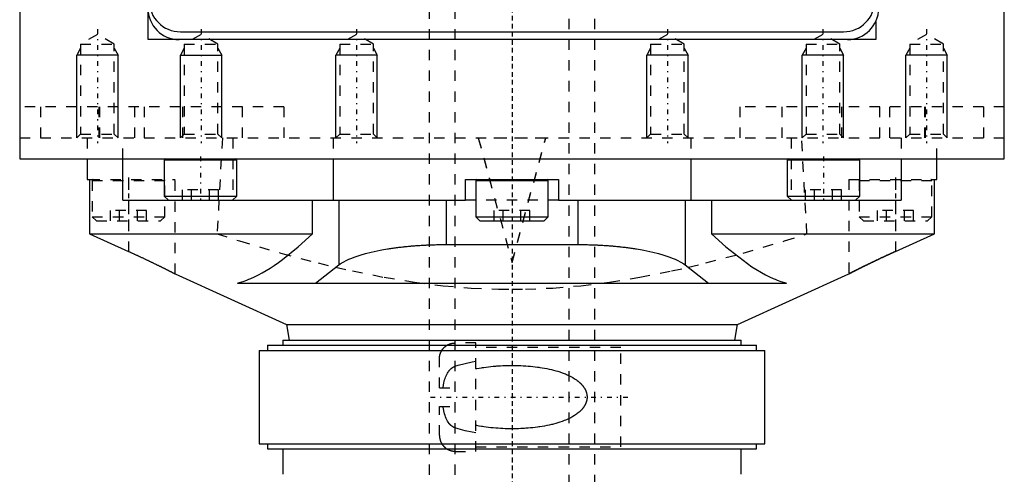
# Model space of a CAD drawing. Extents: x -88 to 88, y -517 to 214.
# Tile 2 of 6: x -48 to 48, y -427 to -383. Entities that reach past the tile are written whole.
import ezdxf

# ---------------------------------------------------------------- set-up
doc = ezdxf.new("R2010")
doc.units = 0
doc.linetypes.add('CENTER', pattern=[1.5, 0.45, -0.5, 0.05, -0.5])
doc.linetypes.add('DASHED', pattern=[2, 1, -1])
for name, color, linetype in [('AM_0', 7, 'CONTINUOUS'), ('AM_10', 7, 'CONTINUOUS'), ('AM_3', 7, 'DASHED'), ('AM_7', 7, 'CENTER')]:
    doc.layers.add(name, color=color, linetype=linetype)

msp = doc.modelspace()

# ---------------------------------------------------------------- linework, layer by layer
at = {"layer": 'AM_0', "color": 7, "linetype": 'CONTINUOUS'}
for p, q in [((-47.5, -195.5), (-47.5, -396.5)), ((47.5, -396.5), (47.5, -195.5)), ((-35.103, -385), (-35.103, -382.359)), ((35.103, -383.247), (35.103, -385)), ((-32, -384.25), (32, -384.25)), ((35.103, -385), (-35.103, -385)), ((-47.5, -396.5), (47.5, -396.5)), ((-41, -396.5), (-41, -398.5)), ((-37.56, -400.5), (-37.56, -396.5)), ((-33.552, -396.6), (-33.552, -400.1)), ((-33.552, -396.6), (-26.552, -396.6)), ((-26.552, -400.1), (-26.552, -396.6)), ((-17.25, -396.5), (-17.25, -400.5)), ((17.25, -396.5), (17.25, -400.5)), ((26.552, -396.6), (26.552, -400.1)), ((26.552, -396.6), (33.552, -396.6)), ((33.552, -400.1), (33.552, -396.6)), ((37.56, -396.5), (37.56, -400.5)), ((41, -398.5), (41, -396.5)), ((-41, -398.5), (-40.752, -398.5)), ((-40.752, -398.5), (-40.752, -403.75)), ((-4.5, -400.5), (-4.5, -398.5)), ((-4.5, -398.5), (4.5, -398.5)), ((-3.5, -398.6), (-3.5, -402.1)), ((-3.5, -398.6), (3.5, -398.6)), ((3.5, -402.1), (3.5, -398.6)), ((4.5, -398.5), (4.5, -400.5)), ((40.752, -403.75), (40.752, -398.5)), ((40.752, -398.5), (41, -398.5)), ((-37.56, -400.5), (-4.5, -400.5)), ((-33.552, -400.1), (-33.152, -400.5)), ((-33.552, -400.1), (-26.552, -400.1)), ((-26.952, -400.5), (-26.552, -400.1)), ((-26.923, -400.471), (-26.923, -400.5)), ((-19.244, -403.75), (-19.244, -400.5)), ((-16.701, -400.5), (-16.701, -406.748)), ((-6.35, -400.5), (-6.35, -404.78)), ((4.5, -400.5), (37.56, -400.5)), ((6.35, -400.5), (6.35, -404.78)), ((16.701, -400.5), (16.701, -406.748)), ((19.244, -400.5), (19.244, -403.75)), ((26.552, -400.1), (26.952, -400.5)), ((26.552, -400.1), (33.552, -400.1)), ((26.923, -400.471), (26.923, -400.5)), ((33.152, -400.5), (33.552, -400.1)), ((-3.5, -402.1), (-3.1, -402.5)), ((-3.5, -402.1), (3.5, -402.1)), ((-3.1, -402.5), (3.1, -402.5)), ((3.1, -402.5), (3.5, -402.1)), ((-40.752, -403.75), (-19.244, -403.75)), ((-40.752, -403.75), (-37, -405.444)), ((19.244, -403.75), (40.752, -403.75)), ((37, -405.444), (40.752, -403.75)), ((-6.35, -404.78), (6.35, -404.78)), ((-18.969, -408.5), (-16.701, -406.748)), ((16.701, -406.748), (18.969, -408.5)), ((-32.5, -407.614), (-21.75, -412.5)), ((-26.477, -408.5), (26.477, -408.5)), ((21.75, -412.5), (32.5, -407.614)), ((-21.75, -412.5), (-21.501, -413.996)), ((-21.75, -412.5), (21.75, -412.5)), ((21.501, -413.996), (21.75, -412.5)), ((-22.1, -414), (-22.1, -414.5)), ((-22.1, -414), (22.1, -414)), ((22.1, -414.5), (22.1, -414)), ((-24.4, -415), (-24.4, -424)), ((-24.4, -415), (24.4, -415)), ((-23.6, -414.5), (-23.6, -415)), ((-23.6, -414.5), (23.6, -414.5)), ((23.6, -415), (23.6, -414.5)), ((24.4, -424), (24.4, -415)), ((-24.4, -424), (24.4, -424)), ((-23.6, -424), (-23.6, -424.5)), ((-23.6, -424.5), (23.6, -424.5)), ((-22.1, -424.5), (-22.1, -426.95)), ((22.1, -426.95), (22.1, -424.5)), ((23.6, -424.5), (23.6, -424))]:
    msp.add_line(p, q, dxfattribs=at)
for points in [[(-26.477, -408.5, 0), (-26.296, -408.45, 0), (-25.935, -408.338, 0), (-25.572, -408.207, 0), (-25.389, -408.136, 0), (-25.206, -408.06, 0), (-24.838, -407.894, 0), (-24.467, -407.711, 0), (-24.092, -407.51, 0), (-23.712, -407.29, 0), (-23.326, -407.052, 0), (-23.131, -406.926, 0), (-22.934, -406.795, 0), (-22.536, -406.518, 0), (-22.129, -406.221, 0), (-20.635, -405.014, 0), (-19.244, -403.75, 0)], [(19.244, -403.75, 0), (20.635, -405.014, 0), (23.131, -406.926, 0), (24.467, -407.711, 0), (24.838, -407.894, 0), (25.206, -408.06, 0), (25.389, -408.136, 0), (25.572, -408.207, 0), (25.935, -408.338, 0), (26.296, -408.45, 0), (26.477, -408.5, 0)], [(-37, -405.444, 0), (-36.969, -405.458, 0), (-36.907, -405.486, 0), (-36.845, -405.514, 0), (-36.814, -405.528, 0), (-36.783, -405.542, 0), (-36.722, -405.57, 0), (-36.66, -405.598, 0), (-36.6, -405.626, 0), (-36.539, -405.653, 0), (-36.479, -405.681, 0), (-36.449, -405.695, 0), (-36.419, -405.708, 0), (-36.359, -405.736, 0), (-36.299, -405.764, 0), (-36.238, -405.791, 0), (-36.178, -405.819, 0), (-36.117, -405.847, 0), (-36.087, -405.861, 0), (-36.056, -405.876, 0), (-35.995, -405.904, 0), (-35.934, -405.932, 0), (-35.904, -405.946, 0), (-35.873, -405.96, 0), (-35.812, -405.989, 0), (-35.751, -406.017, 0), (-35.721, -406.032, 0), (-35.691, -406.046, 0), (-35.63, -406.074, 0), (-35.569, -406.103, 0), (-35.508, -406.131, 0), (-35.448, -406.16, 0), (-35.388, -406.188, 0), (-35.358, -406.202, 0), (-35.328, -406.216, 0), (-35.268, -406.245, 0), (-35.208, -406.273, 0), (-35.149, -406.301, 0), (-35.09, -406.329, 0), (-35.031, -406.357, 0), (-35.002, -406.371, 0), (-34.973, -406.385, 0), (-34.915, -406.413, 0), (-34.858, -406.44, 0), (-34.8, -406.468, 0), (-34.744, -406.495, 0), (-34.687, -406.522, 0), (-34.66, -406.535, 0), (-34.632, -406.549, 0), (-34.576, -406.576, 0), (-34.522, -406.602, 0), (-34.467, -406.628, 0), (-34.414, -406.654, 0), (-34.36, -406.68, 0), (-34.334, -406.693, 0), (-34.308, -406.706, 0), (-34.256, -406.731, 0), (-34.205, -406.756, 0), (-34.154, -406.781, 0), (-34.104, -406.806, 0), (-34.055, -406.83, 0), (-34.03, -406.842, 0), (-34.006, -406.854, 0), (-33.958, -406.877, 0), (-33.911, -406.901, 0), (-33.888, -406.912, 0), (-33.864, -406.924, 0), (-33.819, -406.946, 0), (-33.774, -406.969, 0), (-33.751, -406.98, 0), (-33.729, -406.991, 0), (-33.686, -407.012, 0), (-33.643, -407.033, 0), (-33.602, -407.054, 0), (-33.561, -407.075, 0), (-33.52, -407.095, 0), (-33.5, -407.105, 0), (-33.48, -407.115, 0), (-33.44, -407.135, 0), (-33.401, -407.154, 0), (-33.362, -407.174, 0), (-33.324, -407.193, 0), (-33.287, -407.212, 0), (-33.268, -407.221, 0), (-33.25, -407.231, 0), (-33.213, -407.249, 0), (-33.178, -407.267, 0), (-33.143, -407.285, 0), (-33.108, -407.302, 0), (-33.075, -407.319, 0), (-33.058, -407.328, 0), (-33.042, -407.336, 0), (-33.01, -407.352, 0), (-32.979, -407.368, 0), (-32.949, -407.383, 0), (-32.919, -407.398, 0), (-32.891, -407.413, 0), (-32.877, -407.42, 0), (-32.863, -407.427, 0), (-32.836, -407.441, 0), (-32.811, -407.454, 0), (-32.786, -407.466, 0), (-32.762, -407.479, 0), (-32.739, -407.49, 0), (-32.728, -407.496, 0), (-32.717, -407.502, 0), (-32.696, -407.512, 0), (-32.677, -407.522, 0), (-32.667, -407.527, 0), (-32.658, -407.532, 0), (-32.64, -407.541, 0), (-32.624, -407.55, 0), (-32.616, -407.554, 0), (-32.608, -407.558, 0), (-32.593, -407.565, 0), (-32.58, -407.572, 0), (-32.567, -407.579, 0), (-32.556, -407.585, 0), (-32.546, -407.59, 0), (-32.541, -407.592, 0), (-32.537, -407.595, 0), (-32.528, -407.599, 0), (-32.521, -407.603, 0), (-32.515, -407.606, 0), (-32.51, -407.608, 0), (-32.506, -407.61, 0), (-32.504, -407.611, 0), (-32.503, -407.612, 0), (-32.501, -407.613, 0), (-32.5, -407.614, 0), (-32.5, -407.614, 0)], [(-16.701, -406.748, 0), (-16.572, -406.653, 0), (-16.278, -406.468, 0), (-15.937, -406.289, 0), (-15.749, -406.202, 0), (-15.551, -406.117, 0), (-15.121, -405.952, 0), (-14.649, -405.795, 0), (-14.138, -405.647, 0), (-13.591, -405.51, 0), (-13.009, -405.382, 0), (-12.706, -405.322, 0), (-12.395, -405.265, 0), (-12.024, -405.203, 0), (-11.916, -405.185, 0), (-11.808, -405.169, 0), (-11.753, -405.16, 0), (-11.699, -405.152, 0), (-11.589, -405.136, 0), (-11.478, -405.12, 0), (-11.367, -405.104, 0), (-11.255, -405.089, 0), (-11.142, -405.074, 0), (-11.086, -405.067, 0), (-11.029, -405.06, 0), (-10.915, -405.046, 0), (-10.801, -405.032, 0), (-10.686, -405.019, 0), (-10.57, -405.006, 0), (-10.454, -404.993, 0), (-10.396, -404.987, 0), (-10.337, -404.98, 0), (-10.22, -404.968, 0), (-10.102, -404.957, 0), (-9.984, -404.946, 0), (-9.865, -404.935, 0), (-9.746, -404.924, 0), (-9.687, -404.919, 0), (-9.627, -404.914, 0), (-9.507, -404.904, 0), (-9.386, -404.894, 0), (-9.265, -404.885, 0), (-9.144, -404.877, 0), (-9.023, -404.868, 0), (-8.962, -404.864, 0), (-8.901, -404.86, 0), (-8.778, -404.853, 0), (-8.656, -404.845, 0), (-8.594, -404.842, 0), (-8.533, -404.839, 0), (-8.41, -404.832, 0), (-8.286, -404.826, 0), (-8.224, -404.823, 0), (-8.162, -404.82, 0), (-8.038, -404.815, 0), (-7.914, -404.81, 0), (-7.79, -404.805, 0), (-7.665, -404.801, 0), (-7.541, -404.797, 0), (-7.478, -404.796, 0), (-7.416, -404.794, 0), (-7.291, -404.791, 0), (-7.165, -404.788, 0), (-7.04, -404.786, 0), (-6.915, -404.784, 0), (-6.789, -404.782, 0), (-6.727, -404.782, 0), (-6.664, -404.781, 0), (-6.538, -404.78, 0), (-6.413, -404.78, 0), (-6.35, -404.78, 0)], [(6.35, -404.78, 0), (6.413, -404.78, 0), (6.538, -404.78, 0), (6.664, -404.781, 0), (6.727, -404.782, 0), (6.789, -404.782, 0), (6.915, -404.784, 0), (7.04, -404.786, 0), (7.165, -404.788, 0), (7.291, -404.791, 0), (7.416, -404.794, 0), (7.478, -404.796, 0), (7.541, -404.797, 0), (7.665, -404.801, 0), (7.79, -404.805, 0), (7.914, -404.81, 0), (8.038, -404.815, 0), (8.162, -404.82, 0), (8.224, -404.823, 0), (8.286, -404.826, 0), (8.41, -404.832, 0), (8.533, -404.839, 0), (8.594, -404.842, 0), (8.656, -404.845, 0), (8.778, -404.853, 0), (8.901, -404.86, 0), (8.962, -404.864, 0), (9.023, -404.868, 0), (9.144, -404.877, 0), (9.265, -404.885, 0), (9.386, -404.894, 0), (9.507, -404.904, 0), (9.627, -404.914, 0), (9.687, -404.919, 0), (9.746, -404.924, 0), (9.865, -404.935, 0), (9.984, -404.946, 0), (10.102, -404.957, 0), (10.22, -404.968, 0), (10.337, -404.98, 0), (10.396, -404.987, 0), (10.454, -404.993, 0), (10.57, -405.006, 0), (10.686, -405.019, 0), (10.801, -405.032, 0), (10.915, -405.046, 0), (11.029, -405.06, 0), (11.086, -405.067, 0), (11.142, -405.074, 0), (11.255, -405.089, 0), (11.367, -405.104, 0), (11.478, -405.12, 0), (11.589, -405.136, 0), (11.699, -405.152, 0), (11.753, -405.16, 0), (11.808, -405.169, 0), (11.916, -405.185, 0), (12.024, -405.203, 0), (12.395, -405.265, 0), (12.706, -405.322, 0), (13.009, -405.382, 0), (13.591, -405.51, 0), (14.138, -405.647, 0), (14.649, -405.795, 0), (15.121, -405.952, 0), (15.551, -406.117, 0), (15.749, -406.202, 0), (15.937, -406.289, 0), (16.278, -406.468, 0), (16.572, -406.653, 0), (16.701, -406.748, 0)], [(32.5, -407.614, 0), (32.5, -407.614, 0), (32.501, -407.613, 0), (32.503, -407.612, 0), (32.504, -407.611, 0), (32.506, -407.61, 0), (32.51, -407.608, 0), (32.515, -407.606, 0), (32.521, -407.603, 0), (32.528, -407.599, 0), (32.537, -407.595, 0), (32.541, -407.592, 0), (32.546, -407.59, 0), (32.556, -407.585, 0), (32.567, -407.579, 0), (32.58, -407.572, 0), (32.593, -407.565, 0), (32.608, -407.558, 0), (32.616, -407.554, 0), (32.624, -407.55, 0), (32.64, -407.541, 0), (32.658, -407.532, 0), (32.667, -407.527, 0), (32.677, -407.522, 0), (32.696, -407.512, 0), (32.717, -407.502, 0), (32.728, -407.496, 0), (32.739, -407.49, 0), (32.762, -407.479, 0), (32.786, -407.466, 0), (32.811, -407.454, 0), (32.836, -407.441, 0), (32.863, -407.427, 0), (32.877, -407.42, 0), (32.891, -407.413, 0), (32.919, -407.398, 0), (32.949, -407.383, 0), (32.979, -407.368, 0), (33.01, -407.352, 0), (33.042, -407.336, 0), (33.058, -407.328, 0), (33.075, -407.319, 0), (33.108, -407.302, 0), (33.143, -407.285, 0), (33.178, -407.267, 0), (33.213, -407.249, 0), (33.25, -407.231, 0), (33.268, -407.221, 0), (33.287, -407.212, 0), (33.324, -407.193, 0), (33.362, -407.174, 0), (33.401, -407.154, 0), (33.44, -407.135, 0), (33.48, -407.115, 0), (33.5, -407.105, 0), (33.52, -407.095, 0), (33.561, -407.075, 0), (33.602, -407.054, 0), (33.643, -407.033, 0), (33.686, -407.012, 0), (33.729, -406.991, 0), (33.751, -406.98, 0), (33.774, -406.969, 0), (33.819, -406.946, 0), (33.864, -406.924, 0), (33.888, -406.912, 0), (33.911, -406.901, 0), (33.958, -406.877, 0), (34.006, -406.854, 0), (34.03, -406.842, 0), (34.055, -406.83, 0), (34.104, -406.806, 0), (34.154, -406.781, 0), (34.205, -406.756, 0), (34.256, -406.731, 0), (34.308, -406.706, 0), (34.334, -406.693, 0), (34.36, -406.68, 0), (34.414, -406.654, 0), (34.467, -406.628, 0), (34.522, -406.602, 0), (34.576, -406.576, 0), (34.632, -406.549, 0), (34.66, -406.535, 0), (34.687, -406.522, 0), (34.744, -406.495, 0), (34.8, -406.468, 0), (34.858, -406.44, 0), (34.915, -406.413, 0), (34.973, -406.385, 0), (35.002, -406.371, 0), (35.031, -406.357, 0), (35.09, -406.329, 0), (35.149, -406.301, 0), (35.208, -406.273, 0), (35.268, -406.245, 0), (35.328, -406.216, 0), (35.358, -406.202, 0), (35.388, -406.188, 0), (35.448, -406.16, 0), (35.508, -406.131, 0), (35.569, -406.103, 0), (35.63, -406.074, 0), (35.691, -406.046, 0), (35.721, -406.032, 0), (35.751, -406.017, 0), (35.812, -405.989, 0), (35.873, -405.96, 0), (35.904, -405.946, 0), (35.934, -405.932, 0), (35.995, -405.904, 0), (36.056, -405.876, 0), (36.087, -405.861, 0), (36.117, -405.847, 0), (36.178, -405.819, 0), (36.238, -405.791, 0), (36.299, -405.764, 0), (36.359, -405.736, 0), (36.419, -405.708, 0), (36.449, -405.695, 0), (36.479, -405.681, 0), (36.539, -405.653, 0), (36.6, -405.626, 0), (36.66, -405.598, 0), (36.722, -405.57, 0), (36.783, -405.542, 0), (36.814, -405.528, 0), (36.845, -405.514, 0), (36.907, -405.486, 0), (36.969, -405.458, 0), (37, -405.444, 0)]]:
    msp.add_polyline3d(points, dxfattribs=at)
for centre, radius, start, end in [((-32, -381.25), 3, 180, 270), ((32, -381.25), 3, 270, 0), ((-32.125, -382), 3, 180, 270), ((32.375, -382), 3, 270, 0), ((-33.452, -396.6), 0.1, 90, 180), ((-26.652, -396.6), 0.1, 0, 90), ((26.652, -396.6), 0.1, 90, 180), ((33.452, -396.6), 0.1, 0, 90), ((-3.4, -398.6), 0.1, 90, 180), ((3.4, -398.6), 0.1, 0, 90)]:
    msp.add_arc(centre, radius, start, end, dxfattribs=at)
at = {"layer": 'AM_10', "color": 7, "linetype": 'CONTINUOUS'}
for p, q in [((-41.621, -385.844), (-42, -386.5)), ((-38, -386.5), (-42, -386.5)), ((-42, -394.5), (-42, -386.5)), ((-38.379, -385.844), (-38, -386.5)), ((-38, -394.5), (-38, -386.5)), ((-31.621, -385.844), (-32, -386.5)), ((-32, -394.5), (-32, -386.5)), ((-32, -386.5), (-28, -386.5)), ((-28.379, -385.844), (-28, -386.5)), ((-28, -394.5), (-28, -386.5)), ((-16.621, -385.844), (-17, -386.5)), ((-13, -386.5), (-17, -386.5)), ((-17, -394.5), (-17, -386.5)), ((-13.379, -385.844), (-13, -386.5)), ((-13, -394.5), (-13, -386.5)), ((13.379, -385.844), (13, -386.5)), ((17, -386.5), (13, -386.5)), ((13, -394.5), (13, -386.5)), ((16.621, -385.844), (17, -386.5)), ((17, -394.5), (17, -386.5)), ((28.379, -385.844), (28, -386.5)), ((32, -386.5), (28, -386.5)), ((28, -394.5), (28, -386.5)), ((31.621, -385.844), (32, -386.5)), ((32, -394.5), (32, -386.5)), ((38.379, -385.844), (38, -386.5)), ((42, -386.5), (38, -386.5)), ((38, -394.5), (38, -386.5)), ((41.621, -385.844), (42, -386.5)), ((42, -394.5), (42, -386.5))]:
    msp.add_line(p, q, dxfattribs=at)
at = {"layer": 'AM_3', "color": 6, "linetype": 'DASHED'}
for p, q in [((-8, -158), (-8, -455.5)), ((-5.5, -158), (-5.5, -500)), ((5.5, -500), (5.5, -158)), ((8, -470), (8, -158)), ((-40, -384.5), (-41.621, -385.436)), ((-38.379, -385.436), (-40, -384.5)), ((-30, -384.5), (-31.621, -385.436)), ((-28.379, -385.436), (-30, -384.5)), ((-15, -384.5), (-16.621, -385.436)), ((-13.379, -385.436), (-15, -384.5)), ((15, -384.5), (13.379, -385.436)), ((16.621, -385.436), (15, -384.5)), ((30, -384.5), (28.379, -385.436)), ((31.621, -385.436), (30, -384.5)), ((40, -384.5), (38.379, -385.436)), ((41.621, -385.436), (40, -384.5)), ((-41.621, -385.436), (-41.621, -394.121)), ((-41.621, -385.436), (-38.379, -385.436)), ((-38.379, -394.121), (-38.379, -385.436)), ((-31.621, -385.436), (-31.621, -394.121)), ((-31.621, -385.436), (-28.379, -385.436)), ((-28.379, -394.121), (-28.379, -385.436)), ((-16.621, -385.436), (-16.621, -394.121)), ((-16.621, -385.436), (-13.379, -385.436)), ((-13.379, -394.121), (-13.379, -385.436)), ((13.379, -385.436), (13.379, -394.121)), ((13.379, -385.436), (16.621, -385.436)), ((16.621, -394.121), (16.621, -385.436)), ((28.379, -385.436), (28.379, -394.121)), ((28.379, -385.436), (31.621, -385.436)), ((31.621, -394.121), (31.621, -385.436)), ((38.379, -385.436), (38.379, -394.121)), ((38.379, -385.436), (41.621, -385.436)), ((41.621, -394.121), (41.621, -385.436)), ((-22, -391.5), (-47.5, -391.5)), ((-45.5, -391.5), (-45.5, -394.5)), ((-39.866, -391.5), (-39.866, -394.5)), ((-39.808, -391.5), (-39.808, -394.5)), ((-36.414, -391.5), (-36.414, -394.5)), ((-35.5, -391.5), (-35.5, -394.5)), ((-31.793, -391.5), (-31.793, -394.5)), ((-26.019, -391.5), (-26.019, -394.5)), ((-22, -391.5), (-22, -394.5)), ((47.5, -391.5), (22, -391.5)), ((22, -394.5), (22, -391.5)), ((26.019, -391.5), (26.019, -394.5)), ((31.793, -391.5), (31.793, -394.5)), ((35.5, -394.5), (35.5, -391.5)), ((36.414, -391.5), (36.414, -394.5)), ((39.808, -391.5), (39.808, -394.5)), ((39.866, -391.5), (39.866, -394.5)), ((45.5, -391.5), (45.5, -394.5)), ((-41.621, -394.121), (-42, -394.5)), ((-41.621, -394.121), (-38.379, -394.121)), ((-38, -394.5), (-38.379, -394.121)), ((-31.621, -394.121), (-32, -394.5)), ((-31.621, -394.121), (-28.379, -394.121)), ((-28, -394.5), (-28.379, -394.121)), ((-16.621, -394.121), (-17, -394.5)), ((-16.621, -394.121), (-13.379, -394.121)), ((-13, -394.5), (-13.379, -394.121)), ((13.379, -394.121), (13, -394.5)), ((13.379, -394.121), (16.621, -394.121)), ((17, -394.5), (16.621, -394.121)), ((28.379, -394.121), (28, -394.5)), ((28.379, -394.121), (31.621, -394.121)), ((32, -394.5), (31.621, -394.121)), ((38.379, -394.121), (38, -394.5)), ((38.379, -394.121), (41.621, -394.121)), ((42, -394.5), (41.621, -394.121)), ((-47.5, -394.5), (47.5, -394.5)), ((-41, -394.5), (-41, -396.5)), ((-37.56, -396.5), (-37.56, -394.5)), ((-27.946, -394.5), (-28.458, -403.75)), ((-26.923, -394.5), (-26.923, -400.471)), ((-17.25, -394.5), (-17.25, -396.5)), ((-3.25, -394.5), (0, -406.484)), ((-3.25, -394.5), (-3.25, -394.526)), ((-3.25, -394.526), (0, -406.51)), ((3.25, -394.526), (-3.25, -394.526)), ((0, -406.484), (3.25, -394.5)), ((0, -406.51), (3.25, -394.526)), ((3.25, -394.5), (3.25, -394.526)), ((17.25, -394.5), (17.25, -396.5)), ((26.923, -394.5), (26.923, -400.471)), ((28.458, -403.75), (27.946, -394.5)), ((37.56, -394.5), (37.56, -396.5)), ((41, -396.5), (41, -394.5)), ((-40.752, -398.5), (-32.5, -398.5)), ((-40.5, -398.6), (-40.5, -402.1)), ((-40.5, -398.6), (-33.5, -398.6)), ((-37, -398.5), (-37, -405.444)), ((-33.5, -402.1), (-33.5, -398.6)), ((-32.5, -407.614), (-32.5, -398.5)), ((32.5, -398.5), (32.5, -407.614)), ((32.5, -398.5), (40.752, -398.5)), ((33.5, -398.6), (33.5, -402.1)), ((33.5, -398.6), (40.5, -398.6)), ((37, -398.5), (37, -405.444)), ((40.5, -402.1), (40.5, -398.6)), ((-31.784, -400.5), (-31.784, -399.5)), ((-28.32, -399.5), (-31.784, -399.5)), ((-30.918, -400.5), (-30.918, -399.5)), ((-29.186, -400.5), (-29.186, -399.5)), ((-28.32, -400.5), (-28.32, -399.5)), ((28.32, -400.5), (28.32, -399.5)), ((31.784, -399.5), (28.32, -399.5)), ((29.186, -400.5), (29.186, -399.5)), ((30.918, -400.5), (30.918, -399.5)), ((31.784, -400.5), (31.784, -399.5)), ((-33.152, -400.5), (-26.952, -400.5)), ((4.5, -400.5), (-4.5, -400.5)), ((26.952, -400.5), (33.152, -400.5)), ((-38.732, -402.5), (-38.732, -401.5)), ((-35.268, -401.5), (-38.732, -401.5)), ((-37.866, -402.5), (-37.866, -401.5)), ((-36.134, -402.5), (-36.134, -401.5)), ((-35.268, -402.5), (-35.268, -401.5)), ((-1.732, -402.5), (-1.732, -401.5)), ((1.732, -401.5), (-1.732, -401.5)), ((-0.866, -402.5), (-0.866, -401.5)), ((0.866, -402.5), (0.866, -401.5)), ((1.732, -402.5), (1.732, -401.5)), ((35.268, -402.5), (35.268, -401.5)), ((38.732, -401.5), (35.268, -401.5)), ((36.134, -402.5), (36.134, -401.5)), ((37.866, -402.5), (37.866, -401.5)), ((38.732, -402.5), (38.732, -401.5)), ((-40.5, -402.1), (-40.1, -402.5)), ((-40.5, -402.1), (-33.5, -402.1)), ((-40.1, -402.5), (-33.9, -402.5)), ((-33.9, -402.5), (-33.5, -402.1)), ((33.5, -402.1), (33.9, -402.5)), ((33.5, -402.1), (40.5, -402.1)), ((33.9, -402.5), (40.1, -402.5)), ((40.1, -402.5), (40.5, -402.1)), ((0, -406.484), (0, -406.51)), ((-3.5, -414.25), (-5.5, -414.25)), ((-3.5, -424.75), (-3.5, -414.25)), ((10.5, -414.7), (-3.5, -414.7)), ((10.5, -424.3), (10.5, -414.7)), ((-7, -418.6), (-7, -415.798)), ((-7, -418.6), (-5.5, -418.6)), ((-7, -423.202), (-7, -420.4)), ((-7, -420.4), (-5.5, -420.4)), ((-3.5, -424.3), (10.5, -424.3)), ((-5.5, -424.75), (-3.5, -424.75))]:
    msp.add_line(p, q, dxfattribs=at)
for points in [[(-28.458, -403.75, 0), (-26.292, -404.432, 0), (-22.311, -405.604, 0), (-18.709, -406.559, 0), (-17.024, -406.965, 0), (-15.403, -407.329, 0), (-12.325, -407.94, 0), (-9.42, -408.409, 0), (-6.642, -408.751, 0), (-3.952, -408.974, 0), (-1.312, -409.084, 0), (0, -409.098, 0), (1.312, -409.084, 0), (3.952, -408.974, 0), (6.642, -408.751, 0), (9.42, -408.409, 0), (12.325, -407.94, 0), (15.403, -407.329, 0), (17.024, -406.965, 0), (18.709, -406.559, 0), (22.311, -405.604, 0), (26.292, -404.432, 0), (28.458, -403.75, 0)], [(37, -405.444, 0), (36.969, -405.458, 0), (36.907, -405.486, 0), (36.845, -405.514, 0), (36.814, -405.528, 0), (36.783, -405.542, 0), (36.722, -405.57, 0), (36.66, -405.598, 0), (36.6, -405.626, 0), (36.539, -405.653, 0), (36.479, -405.681, 0), (36.449, -405.695, 0), (36.419, -405.708, 0), (36.359, -405.736, 0), (36.299, -405.764, 0), (36.238, -405.791, 0), (36.178, -405.819, 0), (36.117, -405.847, 0), (36.087, -405.861, 0), (36.056, -405.876, 0), (35.995, -405.904, 0), (35.934, -405.932, 0), (35.904, -405.946, 0), (35.873, -405.96, 0), (35.812, -405.989, 0), (35.751, -406.017, 0), (35.721, -406.032, 0), (35.691, -406.046, 0), (35.63, -406.074, 0), (35.569, -406.103, 0), (35.508, -406.131, 0), (35.448, -406.16, 0), (35.388, -406.188, 0), (35.358, -406.202, 0), (35.328, -406.216, 0), (35.268, -406.245, 0), (35.208, -406.273, 0), (35.149, -406.301, 0), (35.09, -406.329, 0), (35.031, -406.357, 0), (35.002, -406.371, 0), (34.973, -406.385, 0), (34.915, -406.413, 0), (34.858, -406.44, 0), (34.8, -406.468, 0), (34.744, -406.495, 0), (34.687, -406.522, 0), (34.66, -406.535, 0), (34.632, -406.549, 0), (34.576, -406.576, 0), (34.522, -406.602, 0), (34.467, -406.628, 0), (34.414, -406.654, 0), (34.36, -406.68, 0), (34.334, -406.693, 0), (34.308, -406.706, 0), (34.256, -406.731, 0), (34.205, -406.756, 0), (34.154, -406.781, 0), (34.104, -406.806, 0), (34.055, -406.83, 0), (34.03, -406.842, 0), (34.006, -406.854, 0), (33.958, -406.877, 0), (33.911, -406.901, 0), (33.888, -406.912, 0), (33.864, -406.924, 0), (33.819, -406.946, 0), (33.774, -406.969, 0), (33.751, -406.98, 0), (33.729, -406.991, 0), (33.686, -407.012, 0), (33.643, -407.033, 0), (33.602, -407.054, 0), (33.561, -407.075, 0), (33.52, -407.095, 0), (33.5, -407.105, 0), (33.48, -407.115, 0), (33.44, -407.135, 0), (33.401, -407.154, 0), (33.362, -407.174, 0), (33.324, -407.193, 0), (33.287, -407.212, 0), (33.268, -407.221, 0), (33.25, -407.231, 0), (33.213, -407.249, 0), (33.178, -407.267, 0), (33.143, -407.285, 0), (33.108, -407.302, 0), (33.075, -407.319, 0), (33.058, -407.328, 0), (33.042, -407.336, 0), (33.01, -407.352, 0), (32.979, -407.368, 0), (32.949, -407.383, 0), (32.919, -407.398, 0), (32.891, -407.413, 0), (32.877, -407.42, 0), (32.863, -407.427, 0), (32.836, -407.441, 0), (32.811, -407.454, 0), (32.786, -407.466, 0), (32.762, -407.479, 0), (32.739, -407.49, 0), (32.728, -407.496, 0), (32.717, -407.502, 0), (32.696, -407.512, 0), (32.677, -407.522, 0), (32.667, -407.527, 0), (32.658, -407.532, 0), (32.64, -407.541, 0), (32.624, -407.55, 0), (32.616, -407.554, 0), (32.608, -407.558, 0), (32.593, -407.565, 0), (32.58, -407.572, 0), (32.567, -407.579, 0), (32.556, -407.585, 0), (32.546, -407.59, 0), (32.541, -407.592, 0), (32.537, -407.595, 0), (32.528, -407.599, 0), (32.521, -407.603, 0), (32.515, -407.606, 0), (32.51, -407.608, 0), (32.506, -407.61, 0), (32.504, -407.611, 0), (32.503, -407.612, 0), (32.501, -407.613, 0), (32.5, -407.614, 0), (32.5, -407.614, 0)], [(-7, -415.798, 0), (-7, -415.788, 0), (-7, -415.767, 0), (-6.999, -415.746, 0), (-6.999, -415.735, 0), (-6.998, -415.724, 0), (-6.997, -415.703, 0), (-6.996, -415.681, 0), (-6.994, -415.659, 0), (-6.992, -415.637, 0), (-6.989, -415.615, 0), (-6.988, -415.604, 0), (-6.986, -415.593, 0), (-6.983, -415.571, 0), (-6.98, -415.549, 0), (-6.976, -415.526, 0), (-6.972, -415.504, 0), (-6.967, -415.482, 0), (-6.965, -415.471, 0), (-6.962, -415.46, 0), (-6.957, -415.438, 0), (-6.952, -415.416, 0), (-6.949, -415.406, 0), (-6.946, -415.395, 0), (-6.94, -415.373, 0), (-6.934, -415.352, 0), (-6.93, -415.342, 0), (-6.927, -415.331, 0), (-6.92, -415.31, 0), (-6.913, -415.29, 0), (-6.906, -415.27, 0), (-6.899, -415.25, 0), (-6.891, -415.23, 0), (-6.887, -415.221, 0), (-6.883, -415.211, 0), (-6.875, -415.192, 0), (-6.866, -415.173, 0), (-6.858, -415.153, 0), (-6.848, -415.134, 0), (-6.839, -415.114, 0), (-6.834, -415.104, 0), (-6.829, -415.095, 0), (-6.818, -415.075, 0), (-6.808, -415.056, 0), (-6.797, -415.036, 0), (-6.785, -415.017, 0), (-6.774, -414.998, 0), (-6.768, -414.988, 0), (-6.762, -414.979, 0), (-6.75, -414.96, 0), (-6.737, -414.941, 0), (-6.724, -414.922, 0), (-6.711, -414.904, 0), (-6.698, -414.886, 0), (-6.691, -414.877, 0), (-6.684, -414.868, 0), (-6.671, -414.851, 0), (-6.657, -414.833, 0), (-6.643, -414.816, 0), (-6.628, -414.8, 0), (-6.614, -414.784, 0), (-6.607, -414.776, 0), (-6.6, -414.768, 0), (-6.585, -414.752, 0), (-6.571, -414.737, 0), (-6.563, -414.73, 0), (-6.556, -414.722, 0), (-6.541, -414.708, 0), (-6.526, -414.693, 0), (-6.518, -414.686, 0), (-6.51, -414.678, 0), (-6.494, -414.664, 0), (-6.478, -414.65, 0), (-6.461, -414.635, 0), (-6.444, -414.621, 0), (-6.427, -414.607, 0), (-6.418, -414.6, 0), (-6.409, -414.594, 0), (-6.392, -414.58, 0), (-6.373, -414.567, 0), (-6.355, -414.554, 0), (-6.336, -414.541, 0), (-6.318, -414.529, 0), (-6.308, -414.522, 0), (-6.299, -414.516, 0), (-6.28, -414.504, 0), (-6.26, -414.493, 0), (-6.241, -414.482, 0), (-6.222, -414.471, 0), (-6.202, -414.46, 0), (-6.193, -414.455, 0), (-6.183, -414.45, 0), (-6.163, -414.44, 0), (-6.144, -414.431, 0), (-6.124, -414.421, 0), (-6.105, -414.413, 0), (-6.086, -414.404, 0), (-6.076, -414.4, 0), (-6.067, -414.396, 0), (-6.047, -414.389, 0), (-6.028, -414.381, 0), (-6.008, -414.373, 0), (-5.987, -414.366, 0), (-5.967, -414.359, 0), (-5.956, -414.356, 0), (-5.946, -414.353, 0), (-5.925, -414.346, 0), (-5.903, -414.34, 0), (-5.892, -414.337, 0), (-5.882, -414.334, 0), (-5.86, -414.329, 0), (-5.838, -414.323, 0), (-5.827, -414.321, 0), (-5.816, -414.318, 0), (-5.794, -414.314, 0), (-5.772, -414.309, 0), (-5.75, -414.305, 0), (-5.728, -414.302, 0), (-5.705, -414.299, 0), (-5.694, -414.297, 0), (-5.683, -414.296, 0), (-5.661, -414.293, 0), (-5.639, -414.291, 0), (-5.617, -414.289, 0), (-5.595, -414.287, 0), (-5.574, -414.286, 0), (-5.563, -414.286, 0), (-5.552, -414.285, 0), (-5.531, -414.285, 0), (-5.51, -414.284, 0), (-5.5, -414.284, 0)], [(-5.5, -416.528, 0), (-5.179, -416.426, 0), (-4.532, -416.252, 0), (-3.85, -416.106, 0), (-3.5, -416.044, 0)], [(-6.652, -418.6, 0), (-6.642, -418.531, 0), (-6.621, -418.393, 0), (-6.596, -418.255, 0), (-6.582, -418.186, 0), (-6.568, -418.118, 0), (-6.535, -417.982, 0), (-6.498, -417.848, 0), (-6.456, -417.715, 0), (-6.409, -417.584, 0), (-6.356, -417.455, 0), (-6.328, -417.391, 0), (-6.297, -417.329, 0), (-6.232, -417.207, 0), (-6.161, -417.089, 0), (-6.115, -417.023, 0), (-6.102, -417.005, 0), (-6.088, -416.986, 0), (-6.081, -416.977, 0), (-6.074, -416.968, 0), (-6.06, -416.95, 0), (-6.046, -416.932, 0), (-6.031, -416.915, 0), (-6.017, -416.897, 0), (-6.002, -416.88, 0), (-5.994, -416.872, 0), (-5.986, -416.863, 0), (-5.971, -416.846, 0), (-5.955, -416.83, 0), (-5.939, -416.814, 0), (-5.923, -416.798, 0), (-5.907, -416.782, 0), (-5.899, -416.774, 0), (-5.89, -416.767, 0), (-5.873, -416.751, 0), (-5.856, -416.737, 0), (-5.848, -416.729, 0), (-5.839, -416.722, 0), (-5.822, -416.708, 0), (-5.804, -416.694, 0), (-5.795, -416.687, 0), (-5.786, -416.68, 0), (-5.768, -416.667, 0), (-5.749, -416.654, 0), (-5.73, -416.642, 0), (-5.711, -416.63, 0), (-5.692, -416.618, 0), (-5.683, -416.612, 0), (-5.673, -416.606, 0), (-5.653, -416.596, 0), (-5.634, -416.585, 0), (-5.614, -416.575, 0), (-5.593, -416.565, 0), (-5.573, -416.556, 0), (-5.563, -416.552, 0), (-5.552, -416.548, 0), (-5.532, -416.54, 0), (-5.511, -416.532, 0), (-5.5, -416.528, 0)], [(-3.5, -416.776, 0), (-3.39, -416.754, 0), (-3.169, -416.711, 0), (-2.945, -416.672, 0), (-2.832, -416.654, 0), (-2.719, -416.636, 0), (-2.491, -416.603, 0), (-2.262, -416.574, 0), (-2.033, -416.548, 0), (-1.803, -416.525, 0), (-1.573, -416.505, 0), (-1.458, -416.496, 0), (-1.344, -416.488, 0), (-1.116, -416.473, 0), (-0.89, -416.462, 0), (-0.666, -416.453, 0), (-0.445, -416.447, 0), (-0.226, -416.443, 0), (-0.119, -416.443, 0), (-0.012, -416.442, 0), (0.202, -416.443, 0), (0.42, -416.447, 0), (0.53, -416.449, 0), (0.641, -416.452, 0), (0.865, -416.461, 0), (1.091, -416.472, 0), (1.205, -416.479, 0), (1.319, -416.486, 0), (1.548, -416.503, 0), (1.777, -416.522, 0), (2.007, -416.545, 0), (2.237, -416.571, 0), (2.466, -416.6, 0), (2.58, -416.616, 0), (2.694, -416.632, 0), (2.92, -416.668, 0), (3.144, -416.707, 0), (3.366, -416.749, 0), (3.585, -416.794, 0), (3.8, -416.843, 0), (3.906, -416.869, 0), (4.011, -416.896, 0), (4.218, -416.951, 0), (4.421, -417.01, 0), (4.626, -417.075, 0), (4.835, -417.147, 0), (5.047, -417.227, 0), (5.152, -417.269, 0), (5.257, -417.314, 0), (5.464, -417.407, 0), (5.665, -417.507, 0), (5.858, -417.613, 0), (6.039, -417.723, 0), (6.213, -417.841, 0), (6.3, -417.905, 0), (6.385, -417.972, 0), (6.482, -418.053, 0), (6.509, -418.077, 0), (6.536, -418.101, 0), (6.549, -418.114, 0), (6.563, -418.126, 0), (6.589, -418.151, 0), (6.615, -418.176, 0), (6.641, -418.202, 0), (6.666, -418.228, 0), (6.691, -418.254, 0), (6.704, -418.267, 0), (6.716, -418.28, 0), (6.74, -418.307, 0), (6.764, -418.334, 0), (6.788, -418.362, 0), (6.811, -418.39, 0), (6.833, -418.418, 0), (6.844, -418.432, 0), (6.855, -418.446, 0), (6.877, -418.475, 0), (6.898, -418.504, 0), (6.919, -418.533, 0), (6.939, -418.562, 0), (6.959, -418.592, 0), (6.968, -418.607, 0), (6.978, -418.622, 0), (6.996, -418.652, 0), (7.014, -418.683, 0), (7.032, -418.714, 0), (7.048, -418.745, 0), (7.065, -418.776, 0), (7.073, -418.792, 0), (7.08, -418.808, 0), (7.095, -418.84, 0), (7.109, -418.872, 0), (7.116, -418.888, 0), (7.123, -418.904, 0), (7.136, -418.936, 0), (7.148, -418.969, 0), (7.154, -418.986, 0), (7.16, -419.002, 0), (7.171, -419.035, 0), (7.181, -419.069, 0), (7.19, -419.102, 0), (7.199, -419.136, 0), (7.207, -419.17, 0), (7.211, -419.187, 0), (7.214, -419.204, 0), (7.221, -419.238, 0), (7.226, -419.273, 0), (7.231, -419.307, 0), (7.235, -419.342, 0), (7.239, -419.377, 0), (7.24, -419.394, 0), (7.241, -419.412, 0), (7.243, -419.447, 0), (7.244, -419.482, 0), (7.244, -419.5, 0), (7.244, -419.518, 0), (7.243, -419.553, 0), (7.241, -419.588, 0), (7.24, -419.606, 0), (7.239, -419.623, 0), (7.235, -419.658, 0), (7.231, -419.693, 0), (7.226, -419.727, 0), (7.221, -419.762, 0), (7.214, -419.796, 0), (7.211, -419.813, 0), (7.207, -419.83, 0), (7.199, -419.864, 0), (7.19, -419.898, 0), (7.181, -419.931, 0), (7.171, -419.965, 0), (7.16, -419.998, 0), (7.154, -420.014, 0), (7.148, -420.031, 0), (7.136, -420.064, 0), (7.123, -420.096, 0), (7.116, -420.112, 0), (7.109, -420.128, 0), (7.095, -420.16, 0), (7.08, -420.192, 0), (7.073, -420.208, 0), (7.065, -420.224, 0), (7.048, -420.255, 0), (7.032, -420.286, 0), (7.014, -420.317, 0), (6.996, -420.348, 0), (6.978, -420.378, 0), (6.968, -420.393, 0), (6.959, -420.408, 0), (6.939, -420.438, 0), (6.919, -420.467, 0), (6.898, -420.496, 0), (6.877, -420.525, 0), (6.855, -420.554, 0), (6.844, -420.568, 0), (6.833, -420.582, 0), (6.811, -420.61, 0), (6.788, -420.638, 0), (6.764, -420.666, 0), (6.74, -420.693, 0), (6.716, -420.72, 0), (6.704, -420.733, 0), (6.691, -420.746, 0), (6.666, -420.772, 0), (6.641, -420.798, 0), (6.615, -420.824, 0), (6.589, -420.849, 0), (6.563, -420.874, 0), (6.549, -420.886, 0), (6.536, -420.899, 0), (6.509, -420.923, 0), (6.482, -420.947, 0), (6.385, -421.028, 0), (6.3, -421.095, 0), (6.213, -421.159, 0), (6.039, -421.277, 0), (5.858, -421.387, 0), (5.665, -421.493, 0), (5.464, -421.593, 0), (5.257, -421.686, 0), (5.152, -421.731, 0), (5.047, -421.773, 0), (4.835, -421.853, 0), (4.626, -421.925, 0), (4.421, -421.99, 0), (4.218, -422.049, 0), (4.011, -422.104, 0), (3.906, -422.131, 0), (3.8, -422.157, 0), (3.585, -422.206, 0), (3.366, -422.251, 0), (3.144, -422.293, 0), (2.92, -422.332, 0), (2.694, -422.368, 0), (2.58, -422.384, 0), (2.466, -422.4, 0), (2.237, -422.429, 0), (2.007, -422.455, 0), (1.777, -422.478, 0), (1.548, -422.497, 0), (1.319, -422.514, 0), (1.205, -422.521, 0), (1.091, -422.528, 0), (0.865, -422.539, 0), (0.641, -422.548, 0), (0.53, -422.551, 0), (0.42, -422.553, 0), (0.202, -422.557, 0), (-0.012, -422.558, 0), (-0.119, -422.557, 0), (-0.226, -422.557, 0), (-0.445, -422.553, 0), (-0.666, -422.547, 0), (-0.89, -422.538, 0), (-1.116, -422.527, 0), (-1.344, -422.512, 0), (-1.458, -422.504, 0), (-1.573, -422.495, 0), (-1.803, -422.475, 0), (-2.033, -422.452, 0), (-2.262, -422.426, 0), (-2.491, -422.397, 0), (-2.719, -422.364, 0), (-2.832, -422.346, 0), (-2.945, -422.328, 0), (-3.169, -422.289, 0), (-3.39, -422.246, 0), (-3.5, -422.224, 0)], [(-5.5, -422.472, 0), (-5.509, -422.469, 0), (-5.526, -422.463, 0), (-5.543, -422.456, 0), (-5.552, -422.452, 0), (-5.56, -422.449, 0), (-5.577, -422.442, 0), (-5.594, -422.434, 0), (-5.611, -422.426, 0), (-5.627, -422.418, 0), (-5.644, -422.41, 0), (-5.652, -422.405, 0), (-5.66, -422.401, 0), (-5.676, -422.392, 0), (-5.692, -422.382, 0), (-5.708, -422.373, 0), (-5.724, -422.363, 0), (-5.739, -422.353, 0), (-5.747, -422.347, 0), (-5.754, -422.342, 0), (-5.77, -422.331, 0), (-5.785, -422.321, 0), (-5.792, -422.315, 0), (-5.8, -422.309, 0), (-5.814, -422.298, 0), (-5.829, -422.286, 0), (-5.836, -422.281, 0), (-5.843, -422.275, 0), (-5.857, -422.263, 0), (-5.871, -422.25, 0), (-5.885, -422.238, 0), (-5.899, -422.225, 0), (-5.913, -422.213, 0), (-5.919, -422.206, 0), (-5.926, -422.2, 0), (-5.939, -422.186, 0), (-5.952, -422.173, 0), (-5.965, -422.16, 0), (-5.978, -422.146, 0), (-5.991, -422.132, 0), (-5.997, -422.125, 0), (-6.004, -422.118, 0), (-6.016, -422.103, 0), (-6.029, -422.088, 0), (-6.073, -422.034, 0), (-6.146, -421.933, 0), (-6.217, -421.82, 0), (-6.251, -421.759, 0), (-6.285, -421.696, 0), (-6.35, -421.56, 0), (-6.41, -421.414, 0), (-6.463, -421.264, 0), (-6.51, -421.11, 0), (-6.551, -420.954, 0), (-6.569, -420.875, 0), (-6.586, -420.796, 0), (-6.616, -420.637, 0), (-6.641, -420.479, 0), (-6.652, -420.4, 0)], [(-3.5, -422.956, 0), (-3.85, -422.894, 0), (-4.532, -422.748, 0), (-5.179, -422.574, 0), (-5.5, -422.472, 0)], [(-7, -423.202, 0), (-7, -423.212, 0), (-7, -423.233, 0), (-6.999, -423.254, 0), (-6.999, -423.265, 0), (-6.998, -423.276, 0), (-6.997, -423.297, 0), (-6.996, -423.319, 0), (-6.994, -423.341, 0), (-6.992, -423.363, 0), (-6.989, -423.385, 0), (-6.988, -423.396, 0), (-6.986, -423.407, 0), (-6.983, -423.429, 0), (-6.98, -423.451, 0), (-6.976, -423.474, 0), (-6.972, -423.496, 0), (-6.967, -423.518, 0), (-6.965, -423.529, 0), (-6.962, -423.54, 0), (-6.957, -423.562, 0), (-6.952, -423.584, 0), (-6.949, -423.594, 0), (-6.946, -423.605, 0), (-6.94, -423.627, 0), (-6.934, -423.648, 0), (-6.93, -423.658, 0), (-6.927, -423.669, 0), (-6.92, -423.69, 0), (-6.913, -423.71, 0), (-6.906, -423.73, 0), (-6.899, -423.75, 0), (-6.891, -423.77, 0), (-6.887, -423.779, 0), (-6.883, -423.789, 0), (-6.875, -423.808, 0), (-6.866, -423.827, 0), (-6.858, -423.847, 0), (-6.848, -423.866, 0), (-6.839, -423.886, 0), (-6.834, -423.896, 0), (-6.829, -423.905, 0), (-6.818, -423.925, 0), (-6.808, -423.944, 0), (-6.797, -423.964, 0), (-6.785, -423.983, 0), (-6.774, -424.002, 0), (-6.768, -424.012, 0), (-6.762, -424.021, 0), (-6.75, -424.04, 0), (-6.737, -424.059, 0), (-6.724, -424.078, 0), (-6.711, -424.096, 0), (-6.698, -424.114, 0), (-6.691, -424.123, 0), (-6.684, -424.132, 0), (-6.671, -424.149, 0), (-6.657, -424.167, 0), (-6.643, -424.184, 0), (-6.628, -424.2, 0), (-6.614, -424.216, 0), (-6.607, -424.224, 0), (-6.6, -424.232, 0), (-6.585, -424.248, 0), (-6.571, -424.263, 0), (-6.563, -424.27, 0), (-6.556, -424.278, 0), (-6.541, -424.292, 0), (-6.526, -424.307, 0), (-6.518, -424.314, 0), (-6.51, -424.322, 0), (-6.494, -424.336, 0), (-6.478, -424.35, 0), (-6.461, -424.365, 0), (-6.444, -424.379, 0), (-6.427, -424.393, 0), (-6.418, -424.4, 0), (-6.409, -424.406, 0), (-6.392, -424.42, 0), (-6.373, -424.433, 0), (-6.355, -424.446, 0), (-6.336, -424.459, 0), (-6.318, -424.471, 0), (-6.308, -424.478, 0), (-6.299, -424.484, 0), (-6.28, -424.496, 0), (-6.26, -424.507, 0), (-6.241, -424.518, 0), (-6.222, -424.529, 0), (-6.202, -424.54, 0), (-6.193, -424.545, 0), (-6.183, -424.55, 0), (-6.163, -424.56, 0), (-6.144, -424.569, 0), (-6.124, -424.579, 0), (-6.105, -424.587, 0), (-6.086, -424.596, 0), (-6.076, -424.6, 0), (-6.067, -424.604, 0), (-6.047, -424.611, 0), (-6.028, -424.619, 0), (-6.008, -424.627, 0), (-5.987, -424.634, 0), (-5.967, -424.641, 0), (-5.956, -424.644, 0), (-5.946, -424.647, 0), (-5.925, -424.654, 0), (-5.903, -424.66, 0), (-5.892, -424.663, 0), (-5.882, -424.666, 0), (-5.86, -424.671, 0), (-5.838, -424.677, 0), (-5.827, -424.679, 0), (-5.816, -424.682, 0), (-5.794, -424.686, 0), (-5.772, -424.691, 0), (-5.75, -424.695, 0), (-5.728, -424.698, 0), (-5.705, -424.701, 0), (-5.694, -424.703, 0), (-5.683, -424.704, 0), (-5.661, -424.707, 0), (-5.639, -424.709, 0), (-5.617, -424.711, 0), (-5.595, -424.713, 0), (-5.574, -424.714, 0), (-5.563, -424.714, 0), (-5.552, -424.715, 0), (-5.531, -424.715, 0), (-5.51, -424.716, 0), (-5.5, -424.716, 0)]]:
    msp.add_polyline3d(points, dxfattribs=at)
for centre, start, end in [((-40.4, -398.6), 90, 180), ((-33.6, -398.6), 0, 90), ((33.6, -398.6), 90, 180), ((40.4, -398.6), 0, 90)]:
    msp.add_arc(centre, 0.1, start, end, dxfattribs=at)
at = {"layer": 'AM_7', "color": 4, "linetype": 'CENTER'}
for p, q in [((0, -137.05), (0, -426.8)), ((0, -140.9), (0, -517.1)), ((-40, -384), (-40, -395)), ((-30, -384), (-30, -395)), ((-15, -384), (-15, -395)), ((15, -384), (15, -395)), ((30, -384), (30, -395)), ((40, -384), (40, -395)), ((-30.052, -396.3), (-30.052, -400.7)), ((30.052, -396.3), (30.052, -400.7)), ((-37, -398.3), (-37, -402.7)), ((37, -398.3), (37, -402.7)), ((0, -412.913), (0, -436.837)), ((-7.875, -419.5), (11.375, -419.5))]:
    msp.add_line(p, q, dxfattribs=at)

doc.saveas('drawing.dxf')
